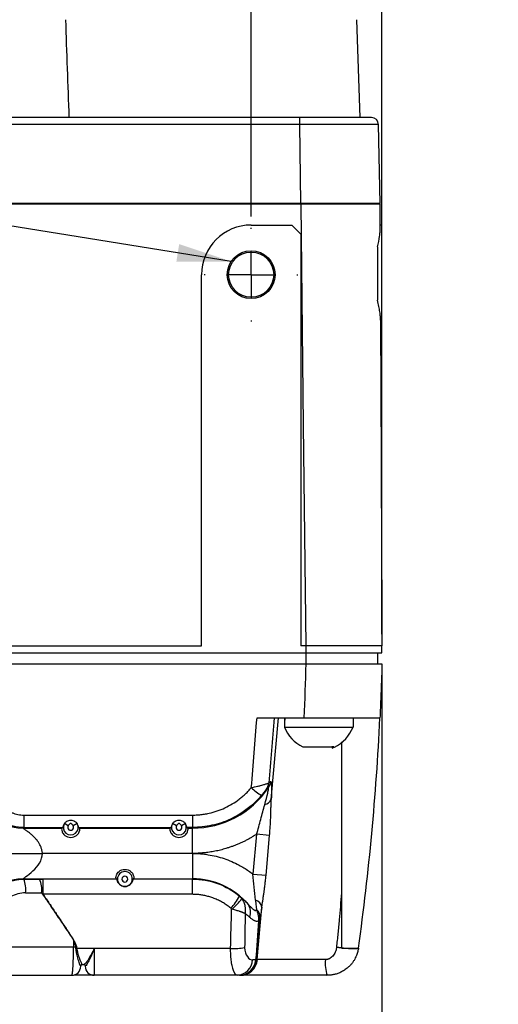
# Model space of a CAD drawing. Header units: millimetres. Extents: x 0 to 864, y 0 to 559.
# Tile 39 of 55: x 577 to 630, y 134 to 243. Entities that reach past the tile are written whole.
import ezdxf

# ---------------------------------------------------------------- set-up
doc = ezdxf.new("R2010")
doc.units = ezdxf.units.MM
doc.linetypes.add('CENTERX2', pattern=[20.32, 12.7, -2.54, 2.54, -2.54])
doc.layers.add('CENTER', color=40, linetype='CENTERX2')
doc.layers.add('DIMENSIONS', color=140, linetype='Continuous', lineweight=25)
doc.layers.add('TEXT', color=140, linetype='Continuous', lineweight=25)
doc.styles.add('SLDTEXTSTYLE0', font='TXT', dxfattribs={"width": 0.75})
doc.dimstyles.new('SLDDIMSTYLE0', dxfattribs={"dimtxt": 6, "dimasz": 6, "dimexe": 0, "dimexo": 0.0625, "dimgap": 1.5, "dimtad": 0, "dimtih": 1, "dimtoh": 1, "dimdec": 1, "dimrnd": 1e-09, "dimzin": 4, "dimdsep": 46, "dimtxsty": 'SLDTEXTSTYLE0', "dimsah": 1, "dimcen": 0.09, "dimadec": 0, "dimazin": 1, "dimtfac": 1, "dimtdec": 1, "dimtofl": 0, "dimtmove": 0, "dimatfit": 3, "dimfxl": 0, "dimfrac": 2, "dimtolj": 1, "dimtzin": 12, "dimarcsym": 0})
doc.dimstyles.new('SLDDIMSTYLE2', dxfattribs={"dimtxt": 6, "dimasz": 6, "dimexe": 0, "dimexo": 0.0625, "dimgap": 1.5, "dimtad": 0, "dimtih": 1, "dimtoh": 1, "dimdec": 1, "dimrnd": 1e-09, "dimzin": 12, "dimdsep": 46, "dimtxsty": 'SLDTEXTSTYLE0', "dimsah": 1, "dimcen": 0.09, "dimadec": 0, "dimazin": 3, "dimtfac": 1, "dimtdec": 1, "dimtmove": 0, "dimatfit": 0, "dimfxl": 0, "dimfrac": 2, "dimtolj": 1, "dimtzin": 12, "dimarcsym": 0})
doc.dimstyles.new('SLDDIMSTYLE3', dxfattribs={"dimtxt": 0.18, "dimasz": 6, "dimexe": 0, "dimexo": 0.0625, "dimgap": 0, "dimtad": 0, "dimtih": 1, "dimtoh": 1, "dimdec": 0, "dimrnd": 1e-09, "dimzin": 0, "dimdsep": 46, "dimtxsty": 'Standard', "dimsah": 1, "dimcen": 0.09, "dimadec": 0, "dimazin": 0, "dimtfac": 6, "dimtdec": 0, "dimtofl": 0, "dimtmove": 0, "dimatfit": 3, "dimfxl": 0, "dimfrac": 2, "dimtolj": 1, "dimtzin": 0, "dimarcsym": 0})

# ---------------------------------------------------------------- blocks, each defined once
blk = doc.blocks.new('_D_14')
at = {"layer": 'DIMENSIONS'}
for p, q in [((529.36, 221.28), (529.36, 314.55)), ((602.36, 221.28), (602.36, 314.55)), ((558.1, 312.26), (556.27, 312.26)), ((556.27, 312.26), (556.27, 302.73)), ((573.62, 312.26), (575.45, 312.26)), ((575.45, 312.26), (575.45, 302.73)), ((529.36, 311.38), (553.23, 311.38)), ((602.36, 311.38), (578.49, 311.38)), ((556.27, 302.73), (558.1, 302.73)), ((575.45, 302.73), (573.62, 302.73))]:
    blk.add_line(p, q, dxfattribs=at)
for points in [[(529.36, 311.38), (535.36, 310.45), (535.36, 312.3)], [(602.36, 311.38), (596.36, 312.3), (596.36, 310.45)]]:
    blk.add_solid(points, dxfattribs=at)
at = {"layer": 'DIMENSIONS', "char_height": 6, "attachment_point": 1, "style": 'SLDTEXTSTYLE0'}
for s, insert in [('73.0', (558.1, 321.21)), ('2.87', (558.1, 310.47))]:
    blk.add_mtext(s, dxfattribs=dict(at, insert=insert))
blk = doc.blocks.new('_D_16')
at = {"layer": 'DIMENSIONS'}
for p, q in [((602.36, 221.28), (602.36, 314.55)), ((616.86, 174.99), (616.86, 314.55)), ((632.91, 312.26), (631.08, 312.26)), ((631.08, 312.26), (631.08, 302.73)), ((648.43, 312.26), (650.26, 312.26)), ((650.26, 312.26), (650.26, 302.73)), ((602.36, 311.38), (590.82, 311.38)), ((616.86, 311.38), (628.04, 311.38)), ((631.08, 302.73), (632.91, 302.73)), ((650.26, 302.73), (648.43, 302.73))]:
    blk.add_line(p, q, dxfattribs=at)
for points in [[(602.36, 311.38), (596.36, 312.3), (596.36, 310.45)], [(616.86, 311.38), (622.86, 310.45), (622.86, 312.3)]]:
    blk.add_solid(points, dxfattribs=at)
at = {"layer": 'DIMENSIONS', "char_height": 6, "attachment_point": 1, "style": 'SLDTEXTSTYLE0'}
for s, insert in [('14.5', (632.91, 321.21)), ('0.57', (632.91, 310.47))]:
    blk.add_mtext(s, dxfattribs=dict(at, insert=insert))
blk = doc.blocks.new('_D_20')
at = {"layer": 'DIMENSIONS'}
for p, q in [((616.86, 171.65), (616.86, 111.4)), ((565.86, 138.99), (565.86, 111.4)), ((565.86, 114.57), (578.73, 114.57)), ((583.6, 115.46), (581.77, 115.46)), ((581.77, 115.46), (581.77, 105.93)), ((599.12, 115.46), (600.95, 115.46)), ((600.95, 115.46), (600.95, 105.93)), ((616.86, 114.57), (603.99, 114.57)), ((581.77, 105.93), (583.6, 105.93)), ((600.95, 105.93), (599.12, 105.93))]:
    blk.add_line(p, q, dxfattribs=at)
for points in [[(565.86, 114.57), (571.86, 113.65), (571.86, 115.5)], [(616.86, 114.57), (610.86, 115.5), (610.86, 113.65)]]:
    blk.add_solid(points, dxfattribs=at)
at = {"layer": 'DIMENSIONS', "char_height": 6, "attachment_point": 1, "style": 'SLDTEXTSTYLE0'}
for s, insert in [('51.0', (583.6, 124.41)), ('2.01', (583.6, 113.67))]:
    blk.add_mtext(s, dxfattribs=dict(at, insert=insert))
blk = doc.blocks.new('SW_CENTERMARKSYMBOL_1')
at = {"layer": 'CENTER', "color": 0}
for p, q in [((0, 5.08), (0, 5.19)), ((0, 0), (0, 2.54)), ((-5.08, 0), (-5.19, 0)), ((0, 0), (-2.54, 0)), ((0, 0), (0, -2.54)), ((0, 0), (2.54, 0)), ((5.08, 0), (5.19, 0)), ((0, -5.08), (0, -5.19))]:
    blk.add_line(p, q, dxfattribs=at)

msp = doc.modelspace()

# ---------------------------------------------------------------- linework, layer by layer
for p, q in [((614.44, 232.22), (614.09, 243.06)), ((607.76, 232.22), (523.96, 232.22)), ((607.76, 231.44), (523.96, 231.44)), ((607.76, 231.44), (607.76, 232.22)), ((607.86, 222.72), (607.76, 231.44)), ((616.65, 222.72), (616.49, 231.44)), ((607.86, 222.72), (523.86, 222.72)), ((607.86, 222.62), (523.86, 222.62)), ((607.85, 222.62), (607.85, 222.72)), ((616.66, 219.89), (616.65, 222.62)), ((602.36, 220.32), (606.86, 220.32)), ((606.86, 220.32), (607.86, 219.32)), ((616.86, 220.32), (616.66, 220.32)), ((616.86, 214.82), (616.86, 220.32)), ((607.86, 219.32), (607.86, 173.72)), ((616.36, 217.89), (616.36, 211.98)), ((596.86, 173.72), (596.86, 214.82)), ((616.86, 209.32), (616.86, 214.82)), ((616.71, 209.32), (616.86, 209.32)), ((534.86, 173.72), (596.86, 173.72)), ((608.41, 173.72), (607.86, 173.72)), ((608.41, 173.72), (608.41, 172.92)), ((616.86, 172.92), (616.86, 173.72)), ((523.31, 172.92), (608.41, 172.92)), ((608.41, 172.92), (608.41, 171.72)), ((616.36, 172.92), (616.36, 171.72)), ((565.86, 171.72), (608.41, 171.72)), ((603.01, 165.72), (608.21, 165.72)), ((604.59, 156.71), (605.38, 165.72)), ((606.06, 165.72), (606.06, 165.44)), ((606.06, 165.44), (606.07, 165.23)), ((606.06, 165.02), (606.06, 164.72)), ((607.78, 165.72), (607.83, 165.72)), ((613.66, 165.72), (613.66, 164.72)), ((612.38, 163.08), (612.38, 146.34)), ((577.16, 154.97), (595.86, 154.97)), ((577.16, 154.97), (577.16, 153.6)), ((595.86, 154.97), (595.86, 153.6)), ((582.08, 153.77), (581.65, 154.02)), ((583.07, 154.02), (582.64, 153.77)), ((594.08, 153.77), (593.65, 154.02)), ((595.07, 154.02), (594.64, 153.77)), ((577.16, 153.6), (577.1, 153.52)), ((577.1, 153.52), (581.37, 153.52)), ((577.16, 153.6), (581.48, 153.6)), ((583.24, 153.6), (593.48, 153.6)), ((583.35, 153.52), (593.37, 153.52)), ((595.86, 153.6), (595.24, 153.6)), ((595.35, 153.52), (595.86, 153.52)), ((595.86, 153.6), (595.86, 153.52)), ((595.86, 150.72), (595.86, 153.52)), ((602.96, 152.84), (602.56, 148.43)), ((604.4, 152.71), (602.96, 152.84)), ((604.01, 148.3), (604.4, 152.71)), ((595.86, 150.72), (579.21, 150.72)), ((595.86, 150.72), (595.86, 147.92)), ((602.56, 148.43), (604.01, 148.3)), ((577.1, 147.92), (577.15, 147.87)), ((577.1, 147.92), (587.39, 147.92)), ((579.28, 147.88), (579.28, 146.19)), ((587.46, 147.88), (579.28, 147.88)), ((595.86, 147.88), (589.26, 147.88)), ((589.33, 147.92), (595.86, 147.92)), ((595.86, 147.92), (595.86, 147.88)), ((595.86, 146.19), (595.86, 147.88)), ((595.86, 146.19), (579.28, 146.19)), ((603.04, 138.96), (603.55, 144.78)), ((549.06, 140.38), (582.66, 140.38)), ((583.96, 140.2), (583.03, 140.2)), ((584.96, 140.2), (583.96, 140.2)), ((583.96, 140.2), (583.96, 140.2)), ((600.08, 140.2), (584.96, 140.2)), ((602.86, 138.92), (602.53, 138.92)), ((602.96, 138.96), (603.04, 138.96)), ((610.59, 138.96), (603.04, 138.96)), ((583.44, 138.26), (583.46, 138.23)), ((583.64, 138.42), (583.82, 138.42)), ((600.8, 137.22), (584.96, 137.22))]:
    msp.add_line(p, q)
at = {"flags": 128}
msp.add_lwpolyline([(607.86, 222.62), (608.14, 198.17), (608.41, 173.72)], dxfattribs=at)
for radius in [2.65, 2.5]:
    msp.add_circle((602.36, 214.82), radius)
for centre, radius, start, end in [((615.69, 231.42), 0.8, 0.9999, 90), ((602.36, 214.82), 5.5, 90, 180), ((609.86, 165.44), 3.8, 175.7314, 179.9955), ((609.86, 166.18), 4.07, 201.0465, 244.0994), ((609.86, 166.18), 4.07, 295.3983, 338.991), ((609.86, 166.18), 4.07, 291.2954, 295.3983), ((602.82, 158.65), 1.49, 324.4621, 355.3947), ((603.03, 158.8), 1.49, 326.1038, 355.4257), ((595.86, 163.67), 10.15, 270, 325.8486), ((607.05, 163), 6.84, 226.9051, 238.9049), ((603.7, 157.07), 0.959, 279.5036, 337.884), ((577.11, 158.53), 5, 214.7778, 269.9347), ((582.36, 153.6), 0.825, 149.6578, 30.3422), ((594.36, 153.6), 0.825, 149.6578, 30.3422), ((588.36, 147.88), 0.825, 90, 180), ((588.36, 147.88), 0.825, 360, 90), ((577.11, 142.92), 5, 90.0653, 145.2222), ((574.13, 146.69), 3.24, 353.8754, 21.2945), ((576.3, 146.7), 2.85, 353.0916, 24.3909), ((588.36, 147.88), 0.825, 180, 270), ((588.36, 147.88), 0.825, 270, 360), ((595.86, 139.77), 8.15, 40.8734, 90), ((596.1, 148.53), 5.58, 315.8433, 332.8778), ((596.4, 149.34), 6.12, 308.4516, 323.5877), ((600.84, 144.24), 1.46, 336.7511, 36.2368), ((602.54, 144.56), 1.04, 12.202, 72.9699), ((602.23, 143.64), 1.14, 1.3006, 50.426), ((602.66, 143.37), 0.661, 3.4077, 37.2548), ((582.49, 199.71), 59.34, 270.1599, 270.3933), ((583.33, 139.16), 1.29, 105.2548, 109.3462), ((583.19, 138.99), 1.22, 97.3874, 101.9261), ((600.41, 148.34), 8.15, 267.7157, 278.7146), ((600.73, 139.03), 1.8, 272.3208, 356.7802), ((601.07, 139.12), 1.9, 270.0967, 355.1209), ((601.03, 139.06), 1.84, 271.4638, 355.8107), ((601.16, 139.12), 1.9, 270.0967, 355.1209), ((614.69, 138.55), 4.12, 174.3905, 198.8682), ((582.46, 138.22), 1, 270, 0), ((583.64, 138.22), 0.2, 90.0653, 170.4725), ((583.82, 138.22), 0.198, 14.8696, 89.7767), ((584.96, 138.22), 1, 180, 270)]:
    msp.add_arc(centre, radius, start, end)
for points in [[(582.19, 232.22), (582.06, 235.84), (581.93, 239.45), (581.81, 243.06)], [(612.64, 222.62), (611.97, 222.62), (611.27, 222.62), (610.54, 222.62)], [(616.37, 222.62), (616.21, 222.62), (615.96, 222.62), (615.65, 222.62)], [(616.7, 209.79), (616.76, 197.77), (616.81, 185.75), (616.86, 173.72)], [(608.41, 171.72), (608.36, 169.72), (608.29, 167.72), (608.21, 165.72)], [(602.38, 158), (602.59, 160.57), (602.8, 163.15), (603.01, 165.72)], [(604.9, 165.72), (604.7, 163.32), (604.5, 160.92), (604.31, 158.53)], [(606.13, 165.72), (606.08, 165.49), (606.06, 165.25), (606.06, 165.02)], [(614.26, 140.24), (615.43, 148.68), (616.23, 157.17), (616.64, 165.72)], [(602.84, 145.56), (602.73, 146.49), (602.67, 147.46), (602.56, 148.43)], [(587.39, 147.92), (587.42, 147.91), (587.44, 147.89), (587.46, 147.88)], [(589.33, 147.92), (589.3, 147.91), (589.28, 147.89), (589.26, 147.88)], [(595.86, 147.88), (597.76, 147.88), (599.62, 147.2), (601.07, 145.99)], [(577.35, 146.35), (577.94, 146.35), (578.53, 146.35), (579.13, 146.36)], [(579.28, 146.19), (579.23, 146.25), (579.18, 146.3), (579.13, 146.36)], [(612.38, 146.34), (612.38, 144.31), (612.38, 142.27), (612.38, 140.25)], [(601.07, 145.99), (601.17, 145.91), (601.25, 145.81), (601.32, 145.71)], [(600.08, 140.2), (600.12, 141.65), (600.16, 143.1), (600.2, 144.55)], [(600.2, 144.55), (600.17, 144.59), (600.14, 144.62), (600.11, 144.64)], [(601.7, 144.06), (601.67, 142.8), (601.65, 141.54), (601.64, 140.28)], [(601.7, 144.06), (601.87, 143.93), (602.04, 143.8), (602.19, 143.67)], [(603.19, 143.77), (603.13, 144.14), (603.04, 144.35), (602.95, 144.51)], [(603.19, 143.26), (603.08, 141.81), (602.97, 140.37), (602.86, 138.92)], [(603.19, 143.26), (603.22, 143.43), (603.21, 143.6), (603.19, 143.77)], [(582.99, 140.41), (583, 140.34), (583.02, 140.27), (583.03, 140.2)], [(602.96, 138.96), (602.95, 138.94), (602.91, 138.93), (602.86, 138.92)], [(601.08, 137.22), (600.99, 137.22), (600.9, 137.22), (600.8, 137.22)]]:
    msp.add_open_spline(points, degree=3)
for points, knots in [([(615.69, 232.22), (615.69, 232.22), (615.69, 232.22), (615.53, 232.22), (615.37, 232.22), (614.66, 232.22), (613.94, 232.22), (612.36, 232.22), (611.49, 232.22), (609.66, 232.22), (608.7, 232.22), (607.76, 232.22)], [0, 0, 0, 0, 0.125, 0.125, 0.25, 0.25, 0.5, 0.5, 0.75, 0.75, 1, 1, 1, 1]), ([(616.49, 231.44), (616.49, 231.44), (616.49, 231.44), (616.36, 231.44), (616.24, 231.44), (615.83, 231.44), (615.55, 231.44), (614.84, 231.44), (614.42, 231.44), (613.47, 231.44), (612.95, 231.44), (611.88, 231.44), (611.33, 231.44), (610.24, 231.44), (609.72, 231.44), (608.71, 231.44), (608.23, 231.44), (607.76, 231.44)], [0, 0, 0, 0, 0.125, 0.125, 0.25, 0.25, 0.375, 0.375, 0.5, 0.5, 0.625, 0.625, 0.75, 0.75, 0.875, 0.875, 1, 1, 1, 1]), ([(616.65, 222.72), (616.65, 222.72), (616.65, 222.72), (616.62, 222.72), (616.6, 222.72), (616.51, 222.72), (616.44, 222.72), (616.27, 222.72), (616.16, 222.72), (615.91, 222.72), (615.77, 222.72), (615.45, 222.72), (615.28, 222.72), (614.73, 222.72), (614.32, 222.72), (613.46, 222.72), (612.99, 222.72), (612.03, 222.72), (611.53, 222.72), (610.76, 222.72), (610.5, 222.72), (609.98, 222.72), (609.72, 222.72), (609.19, 222.72), (608.92, 222.72), (608.39, 222.72), (608.13, 222.72), (607.86, 222.72)], [0, 0, 0, 0, 0.0625, 0.0625, 0.125, 0.125, 0.1875, 0.1875, 0.25, 0.25, 0.3125, 0.3125, 0.375, 0.375, 0.5, 0.5, 0.625, 0.625, 0.75, 0.75, 0.8125, 0.8125, 0.875, 0.875, 0.9375, 0.9375, 1, 1, 1, 1]), ([(610.54, 222.62), (610.1, 222.62), (609.66, 222.62), (608.76, 222.62), (608.31, 222.62), (607.86, 222.62)], [0, 0, 0, 0, 0.5, 0.5, 1, 1, 1, 1]), ([(615.65, 222.62), (615.27, 222.62), (614.81, 222.62), (614.05, 222.62), (613.78, 222.62), (613.22, 222.62), (612.94, 222.62), (612.64, 222.62)], [0, 0, 0, 0, 0.5, 0.5, 0.75, 0.75, 1, 1, 1, 1]), ([(615.65, 222.62), (615.61, 222.62), (615.52, 222.62), (615.37, 222.62), (615.22, 222.62), (615.05, 222.62), (614.87, 222.62), (614.68, 222.62), (614.47, 222.62), (614.2, 222.62), (613.86, 222.62), (613.46, 222.62), (613.05, 222.62), (612.78, 222.62), (612.64, 222.62)], [0, 0, 0, 0, 0.0545673, 0.1112742, 0.1701875, 0.2313665, 0.2948642, 0.3607284, 0.4290019, 0.499724, 0.6313318, 0.7583954, 0.8811846, 1, 1, 1, 1]), ([(616.65, 222.62), (616.65, 222.62), (616.65, 222.62), (616.57, 222.62), (616.5, 222.62), (616.37, 222.62)], [0, 0, 0, 0, 0.5, 0.5, 1, 1, 1, 1]), ([(616.36, 217.89), (616.46, 218.33), (616.55, 218.72), (616.63, 219.23), (616.64, 219.39), (616.66, 219.66), (616.66, 219.78), (616.66, 219.89)], [0, 0, 0, 0, 0.5, 0.5, 0.75, 0.75, 1, 1, 1, 1]), ([(616.7, 209.79), (616.7, 209.9), (616.7, 210.04), (616.68, 210.34), (616.66, 210.51), (616.6, 210.89), (616.56, 211.09), (616.47, 211.52), (616.41, 211.74), (616.36, 211.98)], [0, 0, 0, 0, 0.25, 0.25, 0.5, 0.5, 0.75, 0.75, 1, 1, 1, 1]), ([(616.86, 173.72), (616.86, 173.72), (616.86, 173.72), (616.74, 173.72), (616.62, 173.72), (616.24, 173.72), (615.97, 173.72), (615.3, 173.72), (614.9, 173.72), (614, 173.72), (613.51, 173.72), (612.48, 173.72), (611.95, 173.72), (610.9, 173.72), (610.39, 173.72), (609.38, 173.72), (608.89, 173.72), (608.41, 173.72)], [0, 0, 0, 0, 0.125, 0.125, 0.25, 0.25, 0.375, 0.375, 0.5, 0.5, 0.625, 0.625, 0.75, 0.75, 0.875, 0.875, 1, 1, 1, 1]), ([(608.41, 172.92), (608.48, 172.92), (608.61, 172.92), (608.89, 172.92), (609.36, 172.92), (610.32, 172.92), (611.66, 172.92), (613.14, 172.92), (614.45, 172.92), (615.57, 172.92), (616.4, 172.92), (616.77, 172.92), (616.85, 172.92), (616.86, 172.92), (616.86, 172.92), (616.86, 172.92), (616.86, 172.92)], [0, 0, 0, 0, 0.015625, 0.03125, 0.0625, 0.125, 0.25, 0.375, 0.5, 0.625, 0.75, 0.875, 0.9375, 0.96875, 0.984375, 1, 1, 1, 1]), ([(608.41, 171.72), (608.89, 171.72), (609.38, 171.72), (610.39, 171.72), (610.9, 171.72), (611.95, 171.72), (612.48, 171.72), (613.51, 171.72), (614, 171.72), (614.9, 171.72), (615.3, 171.72), (615.97, 171.72), (616.24, 171.72), (616.62, 171.72), (616.74, 171.72), (616.86, 171.72), (616.86, 171.72), (616.86, 171.72)], [0, 0, 0, 0, 0.125, 0.125, 0.25, 0.25, 0.375, 0.375, 0.5, 0.5, 0.625, 0.625, 0.75, 0.75, 0.875, 0.875, 1, 1, 1, 1]), ([(616.86, 171.72), (616.85, 171.25), (616.82, 170.25), (616.77, 168.86), (616.71, 167.33), (616.67, 166.33), (616.64, 165.72)], [0, 0, 0, 0, 0.234662, 0.49967, 0.694775, 1, 1, 1, 1]), ([(606.06, 164.72), (606.06, 164.72), (606.1, 164.72), (606.33, 164.72), (606.52, 164.72), (606.97, 164.72), (607.15, 164.72), (607.57, 164.72), (607.81, 164.72), (608.34, 164.72), (608.62, 164.72), (609.23, 164.72), (609.54, 164.72), (610.18, 164.72), (610.49, 164.72), (611.1, 164.72), (611.39, 164.72), (611.91, 164.72), (612.15, 164.72), (612.57, 164.72), (612.75, 164.72), (613.2, 164.72), (613.39, 164.72), (613.62, 164.72), (613.66, 164.72), (613.66, 164.72)], [0, 0, 0, 0, 0.125, 0.125, 0.25, 0.25, 0.3125, 0.3125, 0.375, 0.375, 0.4375, 0.4375, 0.5, 0.5, 0.5625, 0.5625, 0.625, 0.625, 0.6875, 0.6875, 0.75, 0.75, 0.875, 0.875, 1, 1, 1, 1]), ([(608.21, 165.72), (608.54, 165.72), (608.88, 165.72), (609.55, 165.72), (609.88, 165.72), (610.53, 165.72), (610.86, 165.72), (611.5, 165.72), (611.82, 165.72), (612.73, 165.72), (613.3, 165.72), (614.08, 165.72), (614.34, 165.72), (614.81, 165.72), (615.03, 165.72), (615.44, 165.72), (615.62, 165.72), (615.95, 165.72), (616.1, 165.72), (616.34, 165.72), (616.43, 165.72), (616.56, 165.72), (616.6, 165.72), (616.64, 165.72), (616.64, 165.72), (616.64, 165.72), (616.64, 165.72), (616.64, 165.72), (616.64, 165.72)], [0, 0, 0, 0, 0.0625, 0.0625, 0.125, 0.125, 0.1875, 0.1875, 0.25, 0.25, 0.375, 0.375, 0.4375, 0.4375, 0.5, 0.5, 0.5625, 0.5625, 0.625, 0.625, 0.6875, 0.6875, 0.75, 0.75, 0.8125, 0.8125, 0.875, 1, 1, 1, 1]), ([(608.08, 162.52), (608.08, 162.52), (608.03, 162.52), (608.19, 162.52), (608.56, 162.52), (609.16, 162.52), (609.86, 162.52), (610.56, 162.52), (611.15, 162.52), (611.43, 162.52), (611.54, 162.52), (611.54, 162.52), (611.49, 162.52), (611.41, 162.52), (611.33, 162.52), (611.31, 162.52)], [0, 0, 0, 0, 0.0012794, 0.1254328, 0.2494785, 0.3734698, 0.4974588, 0.6214972, 0.7456383, 0.8698065, 0.8858095, 0.9049797, 0.934798, 0.9757802, 1, 1, 1, 1]), ([(602.38, 158), (602.42, 158.01), (602.54, 158.04), (602.78, 158.09), (603.08, 158.16), (603.4, 158.24), (603.66, 158.31), (603.85, 158.37), (604, 158.41), (604.13, 158.45), (604.22, 158.48), (604.28, 158.51), (604.3, 158.52), (604.31, 158.53)], [0, 0, 0, 0, 0.048384, 0.13084, 0.250174, 0.388434, 0.499245, 0.590057, 0.67859, 0.764257, 0.846583, 0.92523, 1, 1, 1, 1]), ([(604.31, 158.53), (604.34, 158.55), (604.41, 158.6), (604.47, 158.66), (604.51, 158.69)], [0, 0, 0, 0, 0.50503, 1, 1, 1, 1]), ([(604.51, 158.69), (604.51, 158.69), (604.52, 158.69), (604.53, 158.69), (604.55, 158.68), (604.56, 158.65), (604.57, 158.62), (604.57, 158.57), (604.58, 158.52), (604.59, 158.45), (604.59, 158.38), (604.6, 158.29), (604.6, 158.2), (604.61, 158.04), (604.61, 157.81), (604.61, 157.48), (604.6, 157.12), (604.6, 156.85), (604.59, 156.71)], [0, 0, 0, 0, 0.039165, 0.078208, 0.11732, 0.156689, 0.196502, 0.236938, 0.278168, 0.320355, 0.36365, 0.408192, 0.45411, 0.50152, 0.616885, 0.737793, 0.86522, 1, 1, 1, 1]), ([(595.86, 154.97), (595.95, 154.97), (596.13, 154.97), (596.39, 154.99), (596.66, 155.01), (596.92, 155.04), (597.18, 155.07), (597.44, 155.12), (597.92, 155.22), (598.6, 155.41), (599.46, 155.75), (600.28, 156.19), (600.91, 156.62), (601.4, 157.01), (601.74, 157.32), (602.07, 157.65), (602.27, 157.89), (602.38, 158)], [0, 0, 0, 0, 0.035845, 0.071615, 0.107346, 0.143072, 0.178831, 0.214656, 0.250583, 0.375117, 0.499614, 0.6241, 0.749036, 0.811933, 0.874603, 0.93723, 1, 1, 1, 1]), ([(603.52, 157.14), (602.57, 156.03), (601.39, 155.13), (599.42, 154.22), (598.72, 153.99), (597.31, 153.68), (596.59, 153.6), (595.86, 153.6)], [0, 0, 0, 0, 0.5, 0.5, 0.75, 0.75, 1, 1, 1, 1]), ([(604.03, 157.78), (604.03, 157.78), (603.99, 157.73), (603.92, 157.63), (603.87, 157.57), (603.72, 157.39), (603.62, 157.26), (603.52, 157.14)], [0, 0, 0, 0, 0.25, 0.25, 0.5, 0.5, 1, 1, 1, 1]), ([(603.86, 156.12), (603.99, 156.58), (604.11, 157.05), (604.24, 157.59), (604.27, 157.75), (604.3, 157.96), (604.29, 158.01), (604.26, 157.97)], [0, 0, 0, 0, 0.5, 0.5, 0.75, 0.75, 1, 1, 1, 1]), ([(604.26, 157.97), (604.22, 157.94), (604.15, 157.88), (604.07, 157.81), (604.03, 157.78)], [0, 0, 0, 0, 0.492247, 1, 1, 1, 1]), ([(574.3, 156.48), (574.33, 156.43), (574.41, 156.33), (574.53, 156.19), (574.65, 156.05), (574.78, 155.92), (574.92, 155.79), (575.07, 155.68), (575.22, 155.57), (575.38, 155.47), (575.59, 155.35), (575.85, 155.23), (576.17, 155.11), (576.5, 155.03), (576.83, 154.98), (577.05, 154.97), (577.16, 154.97)], [0, 0, 0, 0, 0.05589, 0.111324, 0.166462, 0.221468, 0.276505, 0.331737, 0.387326, 0.443432, 0.500208, 0.602106, 0.702073, 0.80106, 0.900043, 1, 1, 1, 1]), ([(602.96, 152.84), (603.13, 153.39), (603.28, 153.94), (603.58, 155.05), (603.71, 155.58), (603.86, 156.12)], [0, 0, 0, 0, 0.5, 0.5, 1, 1, 1, 1]), ([(604.4, 152.71), (604.41, 152.81), (604.43, 153.01), (604.45, 153.31), (604.47, 153.61), (604.49, 153.9), (604.51, 154.2), (604.52, 154.49), (604.53, 154.77), (604.54, 155.19), (604.56, 155.69), (604.57, 156.24), (604.59, 156.55), (604.59, 156.71)], [0, 0, 0, 0, 0.072446, 0.14462, 0.216572, 0.288353, 0.36001, 0.431586, 0.503126, 0.566433, 0.750655, 0.878345, 1, 1, 1, 1]), ([(577.16, 153.6), (576.36, 153.6), (575.56, 153.8), (574.14, 154.54), (573.52, 155.09), (573.07, 155.75)], [0, 0, 0, 0, 0.5, 0.5, 1, 1, 1, 1]), ([(581.65, 154.02), (581.61, 153.96), (581.58, 153.9), (581.54, 153.8), (581.53, 153.76), (581.5, 153.65), (581.49, 153.61), (581.48, 153.6)], [0, 0, 0, 0, 0.25, 0.25, 0.5, 0.5, 1, 1, 1, 1]), ([(581.65, 154.02), (581.68, 154.07), (581.72, 154.12), (581.81, 154.21), (581.87, 154.25), (582.05, 154.37), (582.21, 154.41), (582.51, 154.41), (582.67, 154.37), (582.85, 154.25), (582.91, 154.21), (583, 154.12), (583.04, 154.07), (583.07, 154.02)], [0, 0, 0, 0, 0.125, 0.125, 0.25, 0.25, 0.5, 0.5, 0.75, 0.75, 0.875, 0.875, 1, 1, 1, 1]), ([(582.08, 153.77), (582.04, 153.7), (582.03, 153.62), (582.05, 153.47), (582.09, 153.4), (582.21, 153.3), (582.28, 153.28), (582.44, 153.28), (582.51, 153.3), (582.63, 153.4), (582.67, 153.47), (582.69, 153.62), (582.68, 153.7), (582.64, 153.77)], [0, 0, 0, 0, 0.166667, 0.166667, 0.333333, 0.333333, 0.5, 0.5, 0.666667, 0.666667, 0.833333, 0.833333, 1, 1, 1, 1]), ([(582.64, 153.77), (582.61, 153.82), (582.58, 153.88), (582.51, 153.96), (582.49, 153.98), (582.43, 154.02), (582.39, 154.03), (582.33, 154.03), (582.29, 154.02), (582.23, 153.99), (582.21, 153.96), (582.14, 153.88), (582.11, 153.82), (582.08, 153.77)], [0, 0, 0, 0, 0.25, 0.25, 0.375, 0.375, 0.5, 0.5, 0.625, 0.625, 0.75, 0.75, 1, 1, 1, 1]), ([(583.24, 153.6), (583.23, 153.6), (583.23, 153.62), (583.22, 153.66), (583.21, 153.69), (583.19, 153.76), (583.18, 153.8), (583.14, 153.9), (583.11, 153.96), (583.07, 154.02)], [0, 0, 0, 0, 0.25, 0.25, 0.5, 0.5, 0.75, 0.75, 1, 1, 1, 1]), ([(593.65, 154.02), (593.61, 153.96), (593.58, 153.9), (593.54, 153.8), (593.53, 153.76), (593.5, 153.65), (593.49, 153.61), (593.48, 153.6)], [0, 0, 0, 0, 0.25, 0.25, 0.5, 0.5, 1, 1, 1, 1]), ([(593.65, 154.02), (593.68, 154.07), (593.72, 154.12), (593.81, 154.21), (593.87, 154.25), (594.05, 154.37), (594.21, 154.41), (594.51, 154.41), (594.67, 154.37), (594.85, 154.25), (594.91, 154.21), (595, 154.12), (595.04, 154.07), (595.07, 154.02)], [0, 0, 0, 0, 0.125, 0.125, 0.25, 0.25, 0.5, 0.5, 0.75, 0.75, 0.875, 0.875, 1, 1, 1, 1]), ([(594.08, 153.77), (594.04, 153.7), (594.03, 153.62), (594.05, 153.47), (594.09, 153.4), (594.21, 153.3), (594.28, 153.28), (594.44, 153.28), (594.51, 153.3), (594.63, 153.4), (594.67, 153.47), (594.69, 153.62), (594.68, 153.7), (594.64, 153.77)], [0, 0, 0, 0, 0.166667, 0.166667, 0.333333, 0.333333, 0.5, 0.5, 0.666667, 0.666667, 0.833333, 0.833333, 1, 1, 1, 1]), ([(594.64, 153.77), (594.61, 153.82), (594.58, 153.88), (594.51, 153.96), (594.49, 153.98), (594.43, 154.02), (594.39, 154.03), (594.33, 154.03), (594.29, 154.02), (594.23, 153.99), (594.21, 153.96), (594.14, 153.88), (594.11, 153.82), (594.08, 153.77)], [0, 0, 0, 0, 0.25, 0.25, 0.375, 0.375, 0.5, 0.5, 0.625, 0.625, 0.75, 0.75, 1, 1, 1, 1]), ([(595.24, 153.6), (595.23, 153.6), (595.23, 153.62), (595.22, 153.66), (595.21, 153.69), (595.19, 153.76), (595.18, 153.8), (595.14, 153.9), (595.11, 153.96), (595.07, 154.02)], [0, 0, 0, 0, 0.25, 0.25, 0.5, 0.5, 0.75, 0.75, 1, 1, 1, 1]), ([(579.21, 150.72), (579.21, 150.75), (579.21, 150.81), (579.2, 150.93), (579.17, 151.07), (579.11, 151.29), (579.01, 151.54), (578.86, 151.83), (578.67, 152.11), (578.48, 152.35), (578.31, 152.54), (578.11, 152.72), (577.9, 152.9), (577.69, 153.07), (577.54, 153.18), (577.41, 153.27), (577.31, 153.34), (577.22, 153.4), (577.16, 153.45), (577.12, 153.49), (577.09, 153.51), (577.1, 153.52), (577.1, 153.52)], [0, 0, 0, 0, 0.01659, 0.039845, 0.069962, 0.107283, 0.179764, 0.239819, 0.317587, 0.403383, 0.450966, 0.497612, 0.598315, 0.659621, 0.713191, 0.759982, 0.804086, 0.84515, 0.885018, 0.923877, 0.962046, 1, 1, 1, 1]), ([(581.37, 153.52), (581.36, 153.51), (581.35, 153.48), (581.35, 153.34), (581.36, 153.24), (581.44, 153.05), (581.47, 152.99), (581.57, 152.85), (581.64, 152.78), (581.8, 152.65), (581.9, 152.6), (582.12, 152.52), (582.24, 152.5), (582.48, 152.5), (582.6, 152.52), (582.82, 152.6), (582.92, 152.65), (583.08, 152.78), (583.15, 152.85), (583.25, 152.99), (583.28, 153.05), (583.36, 153.24), (583.37, 153.34), (583.37, 153.48), (583.36, 153.51), (583.35, 153.52)], [0, 0, 0, 0, 0.125, 0.125, 0.25, 0.25, 0.3125, 0.3125, 0.375, 0.375, 0.4375, 0.4375, 0.5, 0.5, 0.5625, 0.5625, 0.625, 0.625, 0.6875, 0.6875, 0.75, 0.75, 0.875, 0.875, 1, 1, 1, 1]), ([(581.37, 153.52), (581.4, 153.54), (581.43, 153.57), (581.47, 153.59), (581.47, 153.59), (581.48, 153.6), (581.48, 153.6)], [0, 0, 0, 0, 0.001888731, 0.001888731, 0.001888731, 0.002242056, 0.002242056, 0.002242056, 0.002242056]), ([(583.24, 153.6), (583.27, 153.58), (583.29, 153.56), (583.32, 153.54), (583.33, 153.54), (583.34, 153.53), (583.35, 153.52)], [0, 0, 0, 0, 0.001665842, 0.001665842, 0.001665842, 0.002242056, 0.002242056, 0.002242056, 0.002242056]), ([(593.37, 153.52), (593.36, 153.51), (593.35, 153.48), (593.35, 153.34), (593.36, 153.24), (593.44, 153.05), (593.47, 152.99), (593.57, 152.85), (593.64, 152.78), (593.8, 152.65), (593.9, 152.6), (594.12, 152.52), (594.24, 152.5), (594.48, 152.5), (594.6, 152.52), (594.82, 152.6), (594.92, 152.65), (595.08, 152.78), (595.15, 152.85), (595.25, 152.99), (595.28, 153.05), (595.36, 153.24), (595.37, 153.34), (595.37, 153.48), (595.36, 153.51), (595.35, 153.52)], [0, 0, 0, 0, 0.125, 0.125, 0.25, 0.25, 0.3125, 0.3125, 0.375, 0.375, 0.4375, 0.4375, 0.5, 0.5, 0.5625, 0.5625, 0.625, 0.625, 0.6875, 0.6875, 0.75, 0.75, 0.875, 0.875, 1, 1, 1, 1]), ([(593.37, 153.52), (593.4, 153.54), (593.43, 153.57), (593.47, 153.59), (593.47, 153.59), (593.48, 153.6), (593.48, 153.6)], [0, 0, 0, 0, 0.001888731, 0.001888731, 0.001888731, 0.002242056, 0.002242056, 0.002242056, 0.002242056]), ([(595.24, 153.6), (595.27, 153.58), (595.29, 153.56), (595.32, 153.54), (595.33, 153.54), (595.34, 153.53), (595.35, 153.52)], [0, 0, 0, 0, 0.001665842, 0.001665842, 0.001665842, 0.002242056, 0.002242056, 0.002242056, 0.002242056]), ([(602.96, 152.84), (602.85, 152.78), (602.64, 152.64), (602.32, 152.45), (601.99, 152.26), (601.66, 152.09), (601.32, 151.93), (600.98, 151.78), (600.63, 151.63), (600.28, 151.5), (599.92, 151.38), (599.49, 151.24), (598.96, 151.09), (598.35, 150.96), (597.73, 150.85), (597.11, 150.78), (596.49, 150.73), (596.07, 150.72), (595.86, 150.72)], [0, 0, 0, 0, 0.050245, 0.100324, 0.150278, 0.20015, 0.249982, 0.299815, 0.349693, 0.399658, 0.449751, 0.500015, 0.583666, 0.666929, 0.749997, 0.833068, 0.916338, 1, 1, 1, 1]), ([(574.22, 150.72), (574.24, 150.72), (574.37, 150.72), (574.88, 150.72), (575.27, 150.72), (576.24, 150.72), (576.81, 150.72), (578.02, 150.72), (578.63, 150.72), (579.21, 150.72)], [0, 0, 0, 0, 0.25, 0.25, 0.5, 0.5, 0.75, 0.75, 1, 1, 1, 1]), ([(577.1, 147.92), (577.07, 147.94), (577.19, 148.02), (577.6, 148.32), (577.89, 148.52), (578.44, 149.03), (578.71, 149.33), (579.1, 149.99), (579.21, 150.36), (579.21, 150.72)], [0, 0, 0, 0, 0.25, 0.25, 0.5, 0.5, 0.75, 0.75, 1, 1, 1, 1]), ([(595.86, 150.72), (595.96, 150.72), (596.15, 150.72), (596.44, 150.71), (596.74, 150.69), (597.03, 150.66), (597.32, 150.63), (597.81, 150.55), (598.49, 150.41), (599.36, 150.16), (600.21, 149.83), (600.94, 149.48), (601.56, 149.13), (602.07, 148.8), (602.4, 148.55), (602.56, 148.43)], [0, 0, 0, 0, 0.040562, 0.081069, 0.121552, 0.162039, 0.202559, 0.243141, 0.368031, 0.492995, 0.619673, 0.746427, 0.830978, 0.915415, 1, 1, 1, 1]), ([(587.39, 147.92), (587.38, 147.93), (587.37, 147.97), (587.37, 148.11), (587.38, 148.21), (587.45, 148.39), (587.48, 148.46), (587.58, 148.6), (587.64, 148.67), (587.8, 148.79), (587.9, 148.85), (588.12, 148.93), (588.24, 148.95), (588.48, 148.95), (588.6, 148.93), (588.82, 148.85), (588.92, 148.8), (589.08, 148.67), (589.14, 148.6), (589.24, 148.46), (589.27, 148.39), (589.34, 148.21), (589.35, 148.11), (589.35, 147.97), (589.34, 147.93), (589.33, 147.92)], [0, 0, 0, 0, 0.125, 0.125, 0.25, 0.25, 0.3125, 0.3125, 0.375, 0.375, 0.4375, 0.4375, 0.5, 0.5, 0.5625, 0.5625, 0.625, 0.625, 0.6875, 0.6875, 0.75, 0.75, 0.875, 0.875, 1, 1, 1, 1]), ([(573.06, 145.71), (573.1, 145.77), (573.18, 145.9), (573.33, 146.08), (573.49, 146.26), (573.67, 146.44), (573.86, 146.62), (574.08, 146.8), (574.31, 146.97), (574.56, 147.14), (574.83, 147.29), (575.12, 147.43), (575.43, 147.56), (575.75, 147.67), (576.08, 147.75), (576.43, 147.82), (576.79, 147.86), (577.03, 147.86), (577.15, 147.87)], [0, 0, 0, 0, 0.045598, 0.093649, 0.144167, 0.197153, 0.252592, 0.310455, 0.370691, 0.433228, 0.497973, 0.564807, 0.633587, 0.704145, 0.776289, 0.849806, 0.92446, 1, 1, 1, 1]), ([(577.15, 147.87), (577.44, 147.87), (578.02, 147.87), (578.6, 147.87), (578.89, 147.88)], [0, 0, 0, 0, 0.5, 1, 1, 1, 1]), ([(578.89, 147.88), (578.96, 147.88), (579.09, 147.88), (579.22, 147.88), (579.28, 147.88)], [0, 0, 0, 0, 0.50055, 1, 1, 1, 1]), ([(589.26, 147.88), (589.25, 147.87), (589.24, 147.83), (589.22, 147.74), (589.21, 147.7), (589.18, 147.62), (589.16, 147.57), (589.07, 147.41), (588.98, 147.29), (588.71, 147.1), (588.54, 147.05), (588.19, 147.05), (588.02, 147.1), (587.75, 147.28), (587.65, 147.4), (587.54, 147.62), (587.51, 147.71), (587.48, 147.83), (587.47, 147.87), (587.46, 147.88)], [0, 0, 0, 0, 0.125, 0.125, 0.1875, 0.1875, 0.25, 0.25, 0.375, 0.375, 0.5, 0.5, 0.625, 0.625, 0.75, 0.75, 0.875, 0.875, 1, 1, 1, 1]), ([(588.36, 148.2), (588.18, 148.2), (588.03, 148.06), (588.03, 147.7), (588.18, 147.55), (588.36, 147.55)], [0, 0, 0, 0, 0.5, 0.5, 1, 1, 1, 1]), ([(588.36, 147.55), (588.45, 147.55), (588.53, 147.59), (588.65, 147.71), (588.69, 147.79), (588.69, 147.96), (588.65, 148.05), (588.53, 148.17), (588.45, 148.2), (588.36, 148.2)], [0, 0, 0, 0, 0.25, 0.25, 0.5, 0.5, 0.75, 0.75, 1, 1, 1, 1]), ([(603.55, 144.78), (603.56, 144.84), (603.58, 144.99), (603.62, 145.27), (603.68, 145.65), (603.74, 146.07), (603.8, 146.5), (603.86, 146.93), (603.92, 147.4), (603.97, 147.88), (604, 148.18), (604.01, 148.3)], [0, 0, 0, 0, 0.054084, 0.139527, 0.256808, 0.391352, 0.506368, 0.614745, 0.752751, 0.900449, 1, 1, 1, 1]), ([(577.35, 146.35), (576.78, 146.34), (576.21, 146.2), (575.2, 145.68), (574.76, 145.3), (574.44, 144.84)], [0, 0, 0, 0, 0.5, 0.5, 1, 1, 1, 1]), ([(579.13, 146.36), (579.38, 145.99), (579.92, 145.2), (580.78, 143.94), (581.71, 142.56), (582.35, 141.6), (582.68, 141.12)], [0, 0, 0, 0, 0.211518, 0.450799, 0.725566, 1, 1, 1, 1]), ([(579.28, 146.19), (579.51, 145.86), (579.98, 145.19), (580.66, 144.18), (581.34, 143.16), (582.01, 142.14), (582.46, 141.46), (582.68, 141.12)], [0, 0, 0, 0, 0.199699, 0.399537, 0.599526, 0.799676, 1, 1, 1, 1]), ([(600.11, 144.64), (600.04, 144.7), (599.91, 144.81), (599.71, 144.96), (599.5, 145.1), (599.28, 145.24), (599.06, 145.36), (598.84, 145.48), (598.61, 145.59), (598.37, 145.7), (598.06, 145.81), (597.69, 145.94), (597.24, 146.05), (596.78, 146.13), (596.32, 146.18), (596.01, 146.19), (595.86, 146.19)], [0, 0, 0, 0, 0.055497, 0.110778, 0.165928, 0.221031, 0.276172, 0.331435, 0.386906, 0.442665, 0.498796, 0.600251, 0.700595, 0.800328, 0.899959, 1, 1, 1, 1]), ([(612.38, 146.34), (612.34, 145.85), (612.25, 144.85), (612.12, 143.36), (611.98, 141.85), (611.87, 140.84), (611.82, 140.34)], [0, 0, 0, 0, 0.246885, 0.495841, 0.746877, 1, 1, 1, 1]), ([(602.02, 145.11), (601.97, 145.17), (601.85, 145.29), (601.67, 145.47), (601.48, 145.64), (601.28, 145.82), (601.14, 145.93), (601.07, 145.99)], [0, 0, 0, 0, 0.199165, 0.398692, 0.598636, 0.799053, 1, 1, 1, 1]), ([(601.32, 145.71), (601.41, 145.58), (601.49, 145.44), (601.6, 145.17), (601.64, 145.03), (601.72, 144.61), (601.73, 144.33), (601.7, 144.06)], [0, 0, 0, 0, 0.25, 0.25, 0.5, 0.5, 1, 1, 1, 1]), ([(602.02, 145.11), (602.07, 145.06), (602.15, 144.96), (602.27, 144.83), (602.38, 144.72), (602.48, 144.62), (602.57, 144.54), (602.65, 144.48), (602.72, 144.44), (602.78, 144.41), (602.84, 144.41), (602.89, 144.42), (602.93, 144.46), (602.94, 144.49), (602.95, 144.51)], [0, 0, 0, 0, 0.124143, 0.238694, 0.344071, 0.440744, 0.529253, 0.610246, 0.684522, 0.753092, 0.817228, 0.878502, 0.938757, 1, 1, 1, 1]), ([(602.84, 145.56), (602.85, 145.51), (602.85, 145.42), (602.87, 145.23), (602.89, 145.01), (602.92, 144.8), (602.94, 144.63), (602.95, 144.55), (602.95, 144.51)], [0, 0, 0, 0, 0.127825, 0.254862, 0.506552, 0.754991, 0.877902, 1, 1, 1, 1]), ([(601.7, 144.06), (601.67, 144.07), (601.61, 144.1), (601.53, 144.13), (601.44, 144.17), (601.36, 144.2), (601.28, 144.22), (601.22, 144.25), (601.16, 144.27), (601.11, 144.29), (601.08, 144.3), (600.98, 144.33), (600.83, 144.38), (600.62, 144.44), (600.41, 144.5), (600.27, 144.54), (600.2, 144.55)], [0, 0, 0, 0, 0.08275, 0.1588833, 0.2280196, 0.2898728, 0.3442385, 0.3909795, 0.4300105, 0.4612839, 0.4847775, 0.5004841, 0.6381994, 0.767678, 0.8883698, 1, 1, 1, 1]), ([(603.55, 144.78), (603.54, 144.71), (603.52, 144.57), (603.49, 144.36), (603.46, 144.17), (603.43, 143.99), (603.4, 143.82), (603.38, 143.72), (603.37, 143.66)], [0, 0, 0, 0, 0.175518, 0.347014, 0.514831, 0.679338, 0.840924, 1, 1, 1, 1]), ([(602.19, 143.67), (602.23, 143.63), (602.3, 143.56), (602.42, 143.48), (602.52, 143.4), (602.62, 143.34), (602.73, 143.28), (602.84, 143.24), (602.96, 143.21), (603.08, 143.22), (603.16, 143.24), (603.19, 143.26)], [0, 0, 0, 0, 0.1093007, 0.2134448, 0.3125899, 0.4069155, 0.4966274, 0.6258811, 0.7521531, 0.8764937, 1, 1, 1, 1]), ([(603.32, 143.41), (603.26, 142.64), (603.14, 141.16), (603.02, 139.67), (602.96, 138.96)], [0, 0, 0, 0, 0.517885, 1, 1, 1, 1]), ([(603.32, 143.41), (603.31, 143.4), (603.3, 143.37), (603.28, 143.33), (603.25, 143.3), (603.22, 143.28), (603.21, 143.27), (603.2, 143.26), (603.19, 143.26)], [0, 0, 0, 0, 0.277764, 0.511372, 0.700369, 0.844699, 0.944509, 1, 1, 1, 1]), ([(603.37, 143.66), (603.36, 143.64), (603.35, 143.59), (603.34, 143.52), (603.33, 143.46), (603.32, 143.43), (603.32, 143.41)], [0, 0, 0, 0, 0.341593, 0.621731, 0.840871, 1, 1, 1, 1]), ([(582.68, 141.12), (582.67, 141.06), (582.67, 140.94), (582.66, 140.69), (582.66, 140.5), (582.66, 140.38)], [0, 0, 0, 0, 0.2419147, 0.506956, 1, 1, 1, 1]), ([(582.68, 141.12), (582.7, 141.07), (582.76, 140.95), (582.84, 140.78), (582.91, 140.6), (582.96, 140.48), (582.99, 140.41)], [0, 0, 0, 0, 0.2345417, 0.4980391, 0.7069176, 1, 1, 1, 1]), ([(582.68, 141.12), (582.69, 141.09), (582.71, 141.04), (582.73, 140.95), (582.77, 140.86), (582.83, 140.67), (582.87, 140.5), (582.9, 140.38)], [0, 0, 0, 0, 0.10547, 0.238176, 0.338052, 0.503411, 1, 1, 1, 1]), ([(582.46, 137.22), (582.46, 137.22), (582.47, 137.23), (582.48, 137.24), (582.49, 137.26), (582.51, 137.3), (582.52, 137.34), (582.53, 137.38), (582.54, 137.44), (582.55, 137.5), (582.56, 137.57), (582.57, 137.65), (582.58, 137.73), (582.59, 137.81), (582.59, 137.9), (582.6, 138), (582.61, 138.1), (582.61, 138.2), (582.62, 138.31), (582.63, 138.42), (582.63, 138.53), (582.64, 138.64), (582.64, 138.76), (582.64, 138.87), (582.65, 138.99), (582.65, 139.11), (582.65, 139.23), (582.65, 139.35), (582.65, 139.46), (582.66, 139.58), (582.66, 139.7), (582.66, 139.82), (582.66, 139.93), (582.66, 140.05), (582.66, 140.16), (582.66, 140.27), (582.66, 140.34), (582.66, 140.38)], [0, 0, 0, 0, 0.0354139, 0.0704231, 0.1050277, 0.1392277, 0.1730233, 0.2064145, 0.2394015, 0.2719843, 0.3041632, 0.3359382, 0.3673096, 0.3982776, 0.4288423, 0.459004, 0.4887629, 0.5181195, 0.5470738, 0.5756264, 0.6037775, 0.6315275, 0.6588768, 0.6858259, 0.7123753, 0.7385253, 0.7642767, 0.7896298, 0.8145854, 0.839144, 0.8633063, 0.887073, 0.9104448, 0.9334226, 0.9560071, 0.9781993, 1, 1, 1, 1]), ([(582.94, 140.18), (582.93, 140.22), (582.92, 140.28), (582.91, 140.35), (582.9, 140.38)], [0, 0, 0, 0, 0.508093, 1, 1, 1, 1]), ([(583.44, 138.26), (583.44, 138.26), (583.43, 138.27), (583.42, 138.29), (583.4, 138.33), (583.38, 138.38), (583.36, 138.43), (583.33, 138.51), (583.3, 138.61), (583.26, 138.73), (583.2, 138.91), (583.14, 139.14), (583.06, 139.43), (583.01, 139.7), (582.97, 139.94), (582.95, 140.1), (582.94, 140.18)], [0, 0, 0, 0, 0.048677, 0.098282, 0.148794, 0.200192, 0.252461, 0.296187, 0.377768, 0.450349, 0.502652, 0.643471, 0.750869, 0.840055, 0.923166, 1, 1, 1, 1]), ([(583.03, 140.2), (583.04, 140.16), (583.05, 140.07), (583.08, 139.93), (583.11, 139.79), (583.14, 139.64), (583.2, 139.44), (583.28, 139.19), (583.36, 138.95), (583.44, 138.77), (583.5, 138.64), (583.54, 138.54), (583.59, 138.47), (583.62, 138.43), (583.63, 138.43), (583.64, 138.42)], [0, 0, 0, 0, 0.043419, 0.090144, 0.140199, 0.193601, 0.250366, 0.375149, 0.500221, 0.588612, 0.674874, 0.759073, 0.841277, 0.921559, 1, 1, 1, 1]), ([(584.96, 140.2), (584.96, 140.19), (584.95, 140.17), (584.93, 140.13), (584.9, 140.08), (584.86, 139.98), (584.76, 139.79), (584.61, 139.51), (584.44, 139.21), (584.3, 138.97), (584.19, 138.8), (584.09, 138.67), (584.01, 138.56), (583.93, 138.48), (583.86, 138.43), (583.83, 138.43), (583.82, 138.42)], [0, 0, 0, 0, 0.006182, 0.02154, 0.039051, 0.062525, 0.124982, 0.250074, 0.375667, 0.499971, 0.583605, 0.667239, 0.750719, 0.833953, 0.916975, 1, 1, 1, 1]), ([(584.96, 140.2), (584.85, 139.93), (584.75, 139.68), (584.55, 139.22), (584.45, 139.01), (584.28, 138.67), (584.21, 138.53), (584.09, 138.34), (584.04, 138.29), (584.01, 138.28)], [0, 0, 0, 0, 0.25, 0.25, 0.5, 0.5, 0.75, 0.75, 1, 1, 1, 1]), ([(584.96, 140.2), (584.96, 139.79), (584.96, 139.39), (584.96, 138.66), (584.96, 138.34), (584.96, 137.8), (584.96, 137.58), (584.96, 137.3), (584.96, 137.22), (584.96, 137.22)], [0, 0, 0, 0, 0.25, 0.25, 0.5, 0.5, 0.75, 0.75, 1, 1, 1, 1]), ([(600.8, 137.22), (600.79, 137.22), (600.76, 137.23), (600.72, 137.24), (600.69, 137.27), (600.65, 137.3), (600.62, 137.34), (600.59, 137.38), (600.56, 137.43), (600.53, 137.48), (600.5, 137.53), (600.48, 137.58), (600.46, 137.63), (600.44, 137.68), (600.42, 137.73), (600.4, 137.78), (600.38, 137.82), (600.37, 137.86), (600.36, 137.9), (600.35, 137.93), (600.34, 137.96), (600.33, 137.99), (600.32, 138), (600.3, 138.1), (600.25, 138.28), (600.2, 138.58), (600.15, 138.89), (600.12, 139.21), (600.1, 139.54), (600.08, 139.87), (600.08, 140.09), (600.08, 140.2)], [0, 0, 0, 0, 0.03993, 0.078173, 0.114728, 0.149594, 0.182773, 0.214264, 0.244067, 0.272182, 0.298609, 0.323348, 0.346399, 0.367761, 0.387435, 0.405421, 0.421719, 0.436329, 0.44925, 0.460483, 0.470028, 0.477885, 0.484053, 0.488533, 0.569424, 0.647633, 0.723201, 0.79617, 0.866589, 0.934512, 1, 1, 1, 1]), ([(601.64, 140.28), (601.64, 139.88), (601.77, 139.53), (602.12, 139.05), (602.34, 138.92), (602.53, 138.92)], [0, 0, 0, 0, 0.5, 0.5, 1, 1, 1, 1]), ([(611.82, 140.34), (611.82, 140.3), (611.81, 140.21), (611.77, 140.02), (611.7, 139.8), (611.58, 139.56), (611.42, 139.35), (611.24, 139.18), (611.07, 139.07), (610.93, 139.01), (610.81, 138.98), (610.69, 138.96), (610.62, 138.96), (610.59, 138.96)], [0, 0, 0, 0, 0.055551, 0.140353, 0.274217, 0.404858, 0.535777, 0.661191, 0.776677, 0.828401, 0.887967, 0.958087, 1, 1, 1, 1]), ([(614.26, 140.24), (614.25, 140.18), (614.23, 140.05), (614.18, 139.85), (614.12, 139.63), (614.03, 139.39), (613.91, 139.13), (613.77, 138.87), (613.58, 138.6), (613.36, 138.33), (613.07, 138.05), (612.71, 137.78), (612.3, 137.55), (611.9, 137.39), (611.51, 137.29), (611.14, 137.23), (610.9, 137.23), (610.79, 137.22)], [0, 0, 0, 0, 0.036861, 0.078381, 0.124563, 0.175409, 0.230918, 0.291092, 0.35593, 0.425434, 0.499602, 0.599261, 0.692411, 0.779054, 0.859195, 0.932841, 1, 1, 1, 1]), ([(612.38, 140.25), (612.33, 140.25), (612.25, 140.27), (612.13, 140.28), (612.02, 140.3), (611.92, 140.32), (611.85, 140.33), (611.82, 140.34)], [0, 0, 0, 0, 0.225258, 0.437548, 0.637173, 0.824514, 1, 1, 1, 1]), ([(612.38, 140.25), (612.38, 140.25), (612.41, 140.24), (612.43, 140.24), (612.44, 140.24)], [0, 0, 0, 0, 0.421268, 1, 1, 1, 1]), ([(612.44, 140.24), (612.68, 140.24), (612.92, 140.24), (613.36, 140.24), (613.56, 140.24), (613.9, 140.24), (614.03, 140.24), (614.21, 140.24), (614.26, 140.24), (614.26, 140.24)], [0, 0, 0, 0, 0.25, 0.25, 0.5, 0.5, 0.75, 0.75, 1, 1, 1, 1]), ([(614.26, 140.24), (614.25, 140.22), (614.22, 140.19), (614.05, 140.16), (613.92, 140.15), (613.58, 140.14), (613.37, 140.15), (612.91, 140.19), (612.67, 140.21), (612.44, 140.24)], [0, 0, 0, 0, 0.25, 0.25, 0.5, 0.5, 0.75, 0.75, 1, 1, 1, 1]), ([(583.46, 138.23), (583.46, 138.24), (583.46, 138.27), (583.48, 138.31), (583.5, 138.35), (583.53, 138.38), (583.57, 138.4), (583.61, 138.42), (583.64, 138.42), (583.66, 138.42)], [0, 0, 0, 0, 0.145883, 0.270509, 0.439318, 0.532421, 0.659353, 0.817449, 1, 1, 1, 1]), ([(583.76, 138.42), (583.78, 138.42), (583.84, 138.41), (583.9, 138.37), (583.95, 138.3), (583.96, 138.25), (583.96, 138.23)], [0, 0, 0, 0, 0.241089, 0.500943, 0.760325, 1, 1, 1, 1]), ([(584.01, 138.28), (584, 138.27), (583.99, 138.27), (583.98, 138.26), (583.97, 138.25), (583.96, 138.24), (583.96, 138.23), (583.96, 138.22), (583.96, 138.22)], [0, 0, 0, 0, 0.1222582, 0.2447772, 0.368049, 0.4926305, 0.7451403, 1, 1, 1, 1]), ([(549.26, 137.22), (549.56, 137.22), (550.17, 137.22), (551.08, 137.22), (552, 137.22), (552.92, 137.22), (553.83, 137.22), (554.75, 137.22), (555.67, 137.22), (556.6, 137.22), (557.52, 137.22), (558.44, 137.22), (559.37, 137.22), (560.29, 137.22), (561.22, 137.22), (562.15, 137.22), (563.08, 137.22), (564, 137.22), (564.93, 137.22), (566.11, 137.22), (567.54, 137.22), (569.21, 137.22), (570.88, 137.22), (572.55, 137.22), (574.22, 137.22), (575.88, 137.22), (577.53, 137.22), (579.18, 137.22), (580.83, 137.22), (581.92, 137.22), (582.46, 137.22)], [0, 0, 0, 0, 0.027794, 0.055585, 0.083375, 0.111162, 0.138946, 0.166729, 0.19451, 0.222288, 0.250064, 0.277839, 0.305611, 0.333382, 0.36115, 0.388917, 0.416682, 0.444445, 0.472206, 0.499966, 0.550074, 0.60016, 0.650224, 0.700265, 0.750283, 0.800277, 0.850246, 0.90019, 0.950108, 1, 1, 1, 1]), ([(584.96, 137.22), (584.9, 137.22), (584.78, 137.22), (583.87, 137.22), (583.12, 137.22), (582.77, 137.22), (582.74, 137.22)], [0, 0, 0, 0, 0.376348, 0.77524, 0.983215, 1, 1, 1, 1]), ([(610.79, 137.22), (610.22, 137.22), (609.06, 137.22), (607.34, 137.22), (605.72, 137.22), (604.28, 137.22), (603.05, 137.22), (602.09, 137.22), (601.49, 137.22), (601.35, 137.22), (601.3, 137.22)], [0, 0, 0, 0, 0.1309473, 0.264525, 0.3981027, 0.52905, 0.6599974, 0.7935751, 0.9271527, 1, 1, 1, 1])]:
    msp.add_open_spline(points, degree=3, knots=knots)

# ---------------------------------------------------------------- block references
at = {"layer": 'CENTER'}
msp.add_blockref('SW_CENTERMARKSYMBOL_1', (602.36, 214.82), dxfattribs=at)

# ---------------------------------------------------------------- dimensions: what is measured, and where the dimension line sits
at = {"layer": 'DIMENSIONS'}
for base, p1, p2, dimstyle, picture, middle in [((602.36, 311.38), (529.36, 220.01), (602.36, 220.01), 'SLDDIMSTYLE0', '_D_14', (565.86, 311.38)), ((616.86, 311.38), (602.36, 220.01), (616.86, 173.72), 'SLDDIMSTYLE2', '_D_16', (640.67, 311.38))]:
    dim = msp.add_linear_dim(base=base, p1=p1, p2=p2, dimstyle=dimstyle, dxfattribs=at)
    dim.commit()
    dim.dimension.update_dxf_attribs({"geometry": picture, "text_midpoint": middle, "dimtype": 160})
dim = msp.add_linear_dim(base=(616.86, 114.57), p1=(565.86, 140.26), p2=(616.86, 172.92), angle=0, dimstyle='SLDDIMSTYLE0', dxfattribs=at)
dim.commit()
dim.dimension.update_dxf_attribs({"geometry": '_D_20', "text_midpoint": (591.36, 114.57), "dimtype": 160})

# ---------------------------------------------------------------- leaders
at = {"layer": 'TEXT'}
msp.add_leader([(600.15, 216.28), (463.9, 238.23)], dimstyle='SLDDIMSTYLE3', dxfattribs=at)

doc.saveas('drawing.dxf')
